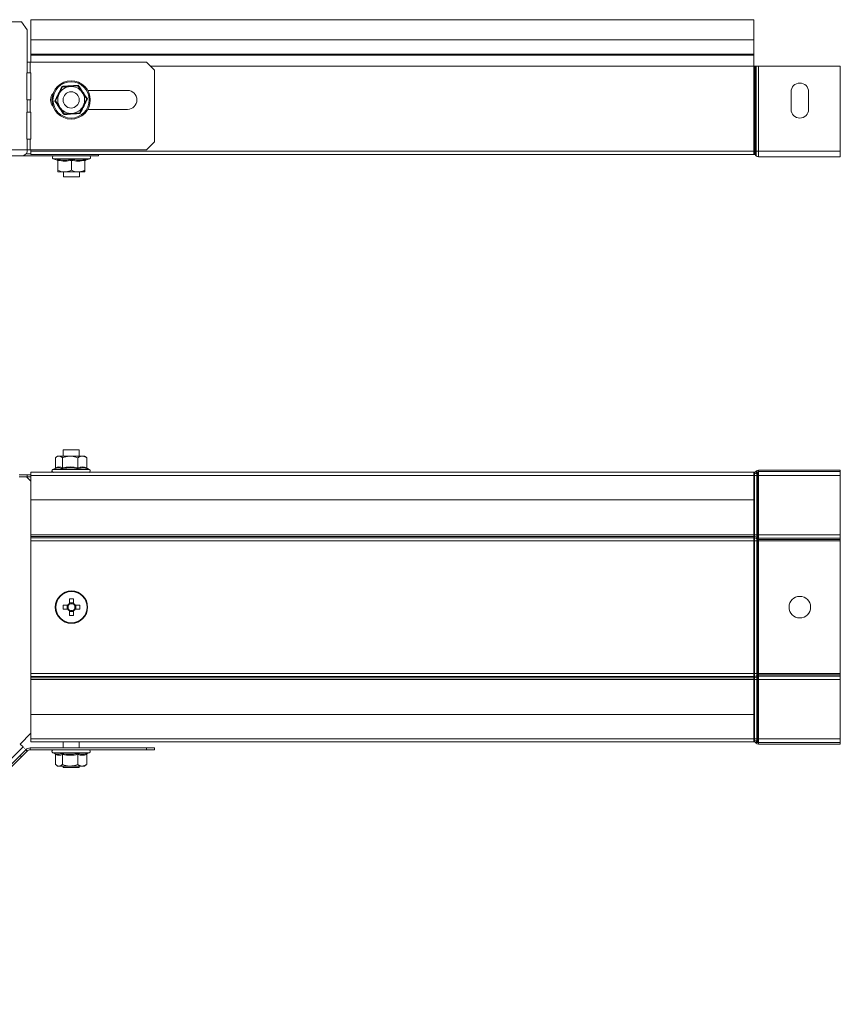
# Model space of a CAD drawing. Header units: millimetres. Extents: x 335 to 1721, y -946 to 550.
# Tile 12 of 12: x 1416 to 1721, y 185 to 550. Entities that reach past the tile are written whole.
import ezdxf

# ---------------------------------------------------------------- set-up
doc = ezdxf.new("R2010")
doc.units = ezdxf.units.MM
doc.linetypes.add('K5LT32768', pattern=[0])
doc.linetypes.add('K5LT32769', pattern=[0])

msp = doc.modelspace()

# ---------------------------------------------------------------- linework, layer by layer
at = {"color": 7, "linetype": 'K5LT32768', "lineweight": 15}
for p, q in [((1417.13, 549.61), (1325.91, 549.61)), ((1419.25, 546.61), (1417.13, 549.61)), ((1688.63, 550.36), (1420.63, 550.36)), ((1420.63, 550.36), (1420.63, 542.9)), ((1688.63, 550.36), (1688.63, 542.9)), ((1419.25, 546.61), (1419.25, 534.61)), ((1688.63, 542.9), (1420.63, 542.9)), ((1420.63, 542.9), (1420.63, 537.59)), ((1688.63, 542.9), (1688.63, 537.59)), ((1420.63, 537.59), (1420.63, 537.23)), ((1688.63, 537.59), (1420.63, 537.59)), ((1420.63, 537.23), (1420.63, 534.61)), ((1688.63, 537.23), (1420.63, 537.23)), ((1688.63, 537.59), (1688.63, 537.23)), ((1688.63, 537.23), (1688.63, 533.1)), ((1419.25, 530.61), (1419.25, 534.61)), ((1419.25, 534.61), (1420.31, 534.61)), ((1420.31, 530.61), (1420.31, 534.61)), ((1463.4, 534.61), (1420.31, 534.61)), ((1466.4, 531.61), (1463.4, 534.61)), ((1688.63, 533.1), (1688.63, 501.56)), ((1688.63, 533.1), (1688.84, 533.1)), ((1688.84, 533.1), (1688.84, 501.56)), ((1688.84, 533.1), (1689.25, 533.1)), ((1689.25, 533.1), (1689.25, 501.56)), ((1689.25, 533.1), (1689.47, 533.1)), ((1689.47, 533.1), (1689.47, 501.56)), ((1689.47, 533.1), (1690.29, 533.1)), ((1690.29, 533.1), (1690.29, 501.56)), ((1690.29, 533.1), (1720.63, 533.1)), ((1720.63, 533.1), (1720.63, 501.56)), ((1419.25, 530.61), (1419.06, 530.61)), ((1419.06, 530.61), (1419.06, 520.61)), ((1420.31, 530.61), (1419.25, 530.61)), ((1420.31, 530.61), (1420.58, 530.61)), ((1420.58, 530.61), (1420.58, 520.61)), ((1466.4, 531.61), (1466.4, 505.11)), ((1438.04, 525.79), (1435.16, 525.6)), ((1438.04, 525.79), (1438.17, 526.06)), ((1438.04, 525.79), (1439.65, 523.4)), ((1429.75, 520.21), (1431.01, 522.8)), ((1431.01, 522.8), (1432.28, 525.4)), ((1439.63, 523.52), (1439.71, 523.5)), ((1439.65, 523.4), (1441.27, 521.01)), ((1441.68, 524.11), (1456.4, 524.11)), ((1702.38, 517.11), (1702.38, 523.61)), ((1708.88, 523.61), (1708.88, 517.11)), ((1419.06, 520.61), (1419.25, 520.61)), ((1419.25, 516.11), (1419.25, 520.61)), ((1419.25, 520.61), (1420.31, 520.61)), ((1420.31, 516.11), (1420.31, 520.61)), ((1420.58, 520.61), (1420.31, 520.61)), ((1429.46, 520.19), (1429.75, 520.21)), ((1431.36, 517.81), (1429.75, 520.21)), ((1441.27, 521.01), (1440, 518.41)), ((1441.27, 521.01), (1441.56, 521.03)), ((1419.25, 516.11), (1419.06, 516.11)), ((1419.06, 516.11), (1419.06, 506.11)), ((1420.31, 516.11), (1419.25, 516.11)), ((1420.31, 516.11), (1420.58, 516.11)), ((1420.58, 516.11), (1420.58, 506.11)), ((1432.97, 515.42), (1431.36, 517.81)), ((1432.84, 515.16), (1432.97, 515.42)), ((1435.85, 515.62), (1432.97, 515.42)), ((1438.73, 515.82), (1435.85, 515.62)), ((1440, 518.41), (1438.73, 515.82)), ((1456.4, 517.11), (1441.68, 517.11)), ((1419.06, 506.11), (1419.25, 506.11)), ((1419.25, 502.11), (1419.25, 506.11)), ((1419.25, 506.11), (1420.31, 506.11)), ((1420.31, 502.11), (1420.31, 506.11)), ((1420.58, 506.11), (1420.31, 506.11)), ((1463.4, 502.11), (1466.4, 505.11)), ((1419.25, 502.11), (1323.79, 502.11)), ((1418.83, 500.61), (1420.63, 500.61)), ((1420.31, 502.11), (1419.25, 502.11)), ((1463.4, 502.11), (1420.31, 502.11)), ((1420.63, 502.11), (1420.63, 501.56)), ((1688.63, 501.56), (1420.63, 501.56)), ((1420.63, 501.56), (1420.63, 500.36)), ((1688.63, 500.36), (1420.63, 500.36)), ((1445.63, 500.36), (1445.63, 499.91)), ((1688.63, 501.56), (1688.63, 500.36)), ((1688.63, 501.56), (1688.84, 501.56)), ((1688.63, 500.36), (1688.84, 500.36)), ((1688.84, 501.56), (1688.84, 500.36)), ((1688.84, 501.56), (1689.25, 501.56)), ((1689.25, 501.56), (1689.25, 500.17)), ((1689.25, 501.56), (1689.47, 501.56)), ((1689.47, 501.56), (1689.47, 499.92)), ((1689.47, 501.56), (1690.29, 501.56)), ((1690.29, 501.56), (1720.63, 501.56)), ((1690.29, 501.56), (1690.29, 499.56)), ((1720.63, 501.56), (1720.63, 499.56)), ((1417.69, 499.91), (1322.24, 499.91)), ((1417.69, 499.91), (1445.63, 499.91)), ((1428.91, 498.81), (1430.38, 498.27)), ((1430.39, 498.31), (1430.4, 498.3)), ((1430.63, 498.19), (1430.63, 494.51)), ((1435.63, 498.57), (1435.63, 498.19)), ((1435.63, 498.19), (1435.63, 494.51)), ((1440.63, 498.19), (1440.63, 494.51)), ((1440.87, 498.31), (1440.87, 498.3)), ((1440.89, 498.27), (1442.36, 498.81)), ((1689.25, 500.17), (1689.47, 499.92)), ((1690.29, 499.56), (1720.63, 499.56)), ((1430.63, 493.91), (1430.63, 494.51)), ((1430.63, 493.91), (1433.13, 493.91)), ((1432.63, 493.91), (1432.63, 492.11)), ((1433.13, 493.91), (1438.13, 493.91)), ((1440.63, 493.91), (1438.13, 493.91)), ((1438.63, 492.11), (1438.63, 493.91)), ((1440.63, 493.91), (1440.63, 494.51)), ((1432.63, 492.11), (1435.63, 492.11)), ((1435.63, 492.11), (1438.63, 492.11)), ((1432.51, 390.87), (1432.51, 388.51)), ((1438.51, 390.87), (1432.51, 390.87)), ((1438.51, 388.51), (1438.51, 390.87)), ((1429.75, 384.22), (1429.75, 387.91)), ((1430.51, 388.51), (1429.94, 388.07)), ((1431.01, 388.51), (1430.51, 388.51)), ((1435.16, 388.51), (1431.01, 388.51)), ((1432.28, 384.22), (1432.28, 387.91)), ((1439.65, 388.51), (1435.16, 388.51)), ((1438.04, 384.22), (1438.04, 387.91)), ((1440.51, 388.51), (1439.65, 388.51)), ((1441.07, 388.07), (1440.51, 388.51)), ((1441.07, 388.07), (1441.27, 387.91)), ((1441.27, 384.22), (1441.27, 387.91)), ((1429.65, 383.93), (1428.78, 383.61)), ((1441.35, 383.9), (1441.56, 383.85)), ((1442.23, 383.61), (1441.52, 383.87)), ((1416.25, 381.57), (1419.25, 381.57)), ((1419.25, 380.87), (1416.25, 380.87)), ((1420.63, 379.26), (1419.02, 380.87)), ((1419.25, 381.57), (1419.25, 380.87)), ((1420.63, 381.57), (1419.25, 381.57)), ((1420.63, 380.87), (1419.25, 380.87)), ((1420.63, 382.51), (1420.63, 381.38)), ((1688.63, 382.51), (1420.63, 382.51)), ((1688.63, 381.38), (1420.63, 381.38)), ((1420.63, 381.38), (1420.63, 372.28)), ((1688.63, 382.51), (1688.63, 381.38)), ((1688.63, 382.51), (1688.84, 382.51)), ((1688.63, 381.96), (1688.84, 381.96)), ((1688.63, 381.38), (1688.63, 372.28)), ((1688.63, 381.31), (1688.84, 381.31)), ((1688.84, 381.96), (1688.84, 382.51)), ((1688.84, 381.31), (1688.84, 381.96)), ((1688.84, 381.31), (1689.66, 381.31)), ((1688.84, 359.31), (1688.84, 381.31)), ((1689.25, 382.69), (1689.47, 382.94)), ((1689.66, 382.32), (1689.25, 382.69)), ((1689.88, 382.57), (1689.47, 382.94)), ((1689.66, 382.32), (1689.88, 382.57)), ((1689.66, 381.31), (1689.66, 382.32)), ((1689.66, 381.31), (1689.88, 381.31)), ((1689.66, 359.31), (1689.66, 381.31)), ((1689.88, 381.31), (1689.88, 382.57)), ((1689.88, 381.31), (1690.29, 381.31)), ((1689.88, 359.31), (1689.88, 381.31)), ((1690.29, 382.76), (1690.29, 383.31)), ((1690.29, 383.31), (1720.63, 383.31)), ((1690.29, 382.76), (1720.63, 382.76)), ((1690.29, 381.31), (1690.29, 382.76)), ((1690.29, 381.31), (1720.63, 381.31)), ((1690.29, 359.31), (1690.29, 381.31)), ((1720.63, 382.76), (1720.63, 383.31)), ((1720.63, 381.31), (1720.63, 382.76)), ((1720.63, 359.31), (1720.63, 381.31)), ((1420.63, 372.28), (1688.63, 372.28)), ((1420.63, 359.31), (1420.63, 372.28)), ((1688.63, 359.31), (1688.63, 372.28)), ((1420.63, 358.67), (1420.63, 359.31)), ((1688.63, 359.31), (1420.63, 359.31)), ((1420.63, 358.16), (1420.63, 358.67)), ((1688.63, 358.67), (1420.63, 358.67)), ((1420.63, 357.13), (1420.63, 358.16)), ((1688.63, 358.16), (1420.63, 358.16)), ((1688.63, 358.67), (1688.63, 359.31)), ((1688.63, 359.31), (1688.84, 359.31)), ((1688.63, 358.16), (1688.63, 358.67)), ((1688.63, 358.67), (1688.84, 358.67)), ((1688.63, 357.13), (1688.63, 358.16)), ((1688.63, 358.16), (1688.84, 358.16)), ((1688.84, 358.67), (1688.84, 359.31)), ((1688.84, 359.31), (1689.66, 359.31)), ((1688.84, 358.16), (1688.84, 358.67)), ((1688.84, 357.13), (1688.84, 358.16)), ((1689.66, 358.41), (1689.66, 359.31)), ((1689.66, 359.31), (1689.88, 359.31)), ((1689.66, 357.9), (1689.66, 358.41)), ((1689.66, 358.41), (1689.88, 358.24)), ((1689.66, 357.13), (1689.66, 357.9)), ((1689.66, 357.9), (1689.88, 357.72)), ((1689.88, 358.24), (1689.88, 359.31)), ((1689.88, 359.31), (1690.29, 359.31)), ((1689.88, 357.72), (1689.88, 358.24)), ((1690.29, 358.11), (1690.29, 359.31)), ((1690.29, 359.31), (1720.63, 359.31)), ((1690.29, 357.59), (1690.29, 358.11)), ((1690.29, 358.11), (1720.63, 358.11)), ((1720.63, 358.11), (1720.63, 359.31)), ((1720.63, 357.59), (1720.63, 358.11)), ((1420.63, 307.88), (1420.63, 357.13)), ((1688.63, 357.13), (1420.63, 357.13)), ((1688.63, 307.88), (1688.63, 357.13)), ((1688.63, 357.13), (1688.84, 357.13)), ((1688.84, 307.88), (1688.84, 357.13)), ((1688.84, 357.13), (1689.66, 357.13)), ((1689.66, 307.88), (1689.66, 357.13)), ((1689.66, 357.13), (1689.88, 357.13)), ((1689.88, 357.13), (1689.88, 357.72)), ((1689.88, 307.88), (1689.88, 357.13)), ((1689.88, 357.13), (1690.29, 357.13)), ((1690.29, 357.13), (1690.29, 357.59)), ((1690.29, 357.59), (1720.63, 357.59)), ((1690.29, 307.88), (1690.29, 357.13)), ((1690.29, 357.13), (1720.63, 357.13)), ((1720.63, 357.13), (1720.63, 357.59)), ((1720.63, 307.88), (1720.63, 357.13)), ((1434.3, 333.22), (1432.54, 333.22)), ((1434.01, 333.22), (1434.01, 331.8)), ((1434.92, 335.6), (1434.92, 333.84)), ((1436.34, 334.13), (1434.92, 334.13)), ((1436.34, 333.84), (1436.34, 335.6)), ((1438.73, 333.22), (1436.97, 333.22)), ((1437.26, 331.8), (1437.26, 333.22)), ((1432.54, 331.8), (1434.3, 331.8)), ((1434.92, 331.17), (1434.92, 329.41)), ((1434.92, 330.88), (1436.34, 330.88)), ((1436.34, 329.41), (1436.34, 331.17)), ((1436.97, 331.8), (1438.73, 331.8)), ((1688.63, 307.88), (1420.63, 307.88)), ((1420.63, 306.85), (1420.63, 307.88)), ((1688.63, 306.85), (1420.63, 306.85)), ((1420.63, 306.34), (1420.63, 306.85)), ((1688.63, 306.85), (1688.63, 307.88)), ((1688.63, 307.88), (1688.84, 307.88)), ((1688.63, 306.34), (1688.63, 306.85)), ((1688.63, 306.85), (1688.84, 306.85)), ((1688.84, 306.85), (1688.84, 307.88)), ((1688.84, 307.88), (1689.66, 307.88)), ((1688.84, 306.34), (1688.84, 306.85)), ((1689.66, 307.11), (1689.66, 307.88)), ((1689.66, 307.88), (1689.88, 307.88)), ((1689.66, 307.11), (1689.88, 307.29)), ((1689.66, 306.6), (1689.66, 307.11)), ((1689.66, 306.6), (1689.88, 306.78)), ((1689.88, 307.29), (1689.88, 307.88)), ((1689.88, 307.88), (1690.29, 307.88)), ((1689.88, 306.78), (1689.88, 307.29)), ((1689.88, 305.71), (1689.88, 306.78)), ((1690.29, 307.42), (1690.29, 307.88)), ((1690.29, 307.88), (1720.63, 307.88)), ((1690.29, 307.42), (1720.63, 307.42)), ((1690.29, 306.91), (1690.29, 307.42)), ((1690.29, 306.91), (1720.63, 306.91)), ((1690.29, 305.71), (1690.29, 306.91)), ((1720.63, 307.42), (1720.63, 307.88)), ((1720.63, 306.91), (1720.63, 307.42)), ((1720.63, 305.71), (1720.63, 306.91)), ((1688.63, 306.34), (1420.63, 306.34)), ((1420.63, 305.71), (1420.63, 306.34)), ((1688.63, 305.71), (1420.63, 305.71)), ((1420.63, 292.73), (1420.63, 305.71)), ((1688.63, 305.71), (1688.63, 306.34)), ((1688.63, 306.34), (1688.84, 306.34)), ((1688.63, 292.73), (1688.63, 305.71)), ((1688.63, 305.71), (1688.84, 305.71)), ((1688.84, 305.71), (1688.84, 306.34)), ((1688.84, 305.71), (1689.66, 305.71)), ((1688.84, 283.71), (1688.84, 305.71)), ((1689.66, 305.71), (1689.66, 306.6)), ((1689.66, 305.71), (1689.88, 305.71)), ((1689.66, 283.71), (1689.66, 305.71)), ((1689.88, 305.71), (1690.29, 305.71)), ((1689.88, 283.71), (1689.88, 305.71)), ((1690.29, 305.71), (1720.63, 305.71)), ((1690.29, 283.71), (1690.29, 305.71)), ((1720.63, 283.71), (1720.63, 305.71)), ((1688.63, 292.73), (1420.63, 292.73)), ((1420.63, 292.73), (1420.63, 283.63)), ((1688.63, 292.73), (1688.63, 283.63)), ((1416.63, 281.75), (1420.63, 285.75)), ((1417.69, 280.69), (1416.63, 281.75)), ((1420.63, 283.63), (1688.63, 283.63)), ((1420.63, 283.63), (1420.63, 282.51)), ((1688.63, 282.51), (1420.63, 282.51)), ((1432.51, 282.51), (1432.51, 280.28)), ((1438.51, 280.28), (1438.51, 282.51)), ((1688.63, 283.71), (1688.84, 283.71)), ((1688.63, 283.63), (1688.63, 282.51)), ((1688.63, 283.06), (1688.84, 283.06)), ((1688.63, 282.51), (1688.84, 282.51)), ((1688.84, 283.06), (1688.84, 283.71)), ((1688.84, 283.71), (1689.66, 283.71)), ((1688.84, 283.06), (1688.84, 282.51)), ((1689.66, 282.69), (1689.25, 282.32)), ((1689.25, 282.32), (1689.47, 282.07)), ((1689.88, 282.44), (1689.47, 282.07)), ((1689.66, 282.69), (1689.66, 283.71)), ((1689.66, 283.71), (1689.88, 283.71)), ((1689.66, 282.69), (1689.88, 282.44)), ((1689.88, 282.44), (1689.88, 283.71)), ((1689.88, 283.71), (1690.29, 283.71)), ((1690.29, 282.26), (1690.29, 283.71)), ((1690.29, 283.71), (1720.63, 283.71)), ((1690.29, 282.26), (1690.29, 281.71)), ((1690.29, 282.26), (1720.63, 282.26)), ((1690.29, 281.71), (1720.63, 281.71)), ((1720.63, 282.26), (1720.63, 283.71)), ((1720.63, 282.26), (1720.63, 281.71)), ((1417.69, 280.69), (1322.24, 185.23)), ((1416.63, 277.51), (1325.42, 186.29)), ((1416.63, 277.51), (1418.76, 279.63)), ((1417.13, 277.02), (1416.63, 277.51)), ((1419.25, 279.14), (1417.13, 277.02)), ((1418.76, 279.63), (1419.25, 279.14)), ((1420.31, 280.28), (1420.31, 279.58)), ((1463.4, 280.28), (1420.31, 280.28)), ((1463.4, 279.58), (1420.31, 279.58)), ((1428.78, 278.48), (1429.66, 278.15)), ((1429.75, 277.86), (1429.75, 274.18)), ((1432.28, 277.86), (1432.28, 274.18)), ((1438.04, 277.86), (1438.04, 274.18)), ((1441.27, 277.86), (1441.27, 274.18)), ((1441.56, 278.24), (1441.35, 278.16)), ((1441.52, 278.22), (1442.23, 278.48)), ((1463.4, 279.58), (1463.4, 280.28)), ((1463.4, 280.28), (1466.4, 280.28)), ((1466.4, 279.58), (1463.4, 279.58)), ((1466.4, 280.28), (1466.4, 279.58)), ((1417.13, 277.02), (1325.91, 185.8)), ((1429.91, 274.04), (1430.51, 273.58)), ((1440.51, 273.58), (1441.1, 274.04)), ((1441.27, 274.18), (1441.07, 274.08)), ((1430.51, 273.58), (1431.01, 273.58)), ((1435.16, 273.58), (1431.01, 273.58)), ((1432.51, 273.58), (1432.51, 273.06)), ((1432.51, 273.06), (1438.51, 273.06)), ((1435.16, 273.58), (1439.65, 273.58)), ((1438.51, 273.06), (1438.51, 273.58)), ((1439.65, 273.58), (1440.51, 273.58))]:
    msp.add_line(p, q, dxfattribs=at)
at = {"color": 8, "linetype": 'K5LT32769', "lineweight": 15, "true_color": 0x808080}
for p, q in [((1688.63, 533.1), (1464.91, 533.1)), ((1442.36, 498.81), (1428.91, 498.81)), ((1428.78, 383.61), (1442.23, 383.61)), ((1435.04, 278.48), (1428.78, 278.48)), ((1442.23, 278.48), (1435.04, 278.48))]:
    msp.add_line(p, q, dxfattribs=at)
at = {"color": 7, "linetype": 'K5LT32768', "const_width": 0.15}
msp.add_lwpolyline([(1418.76, 279.63), (1418.74, 279.65), (1418.67, 279.71), (1418.58, 279.81), (1418.44, 279.94), (1418.28, 280.1), (1418.1, 280.29), (1417.9, 280.49), (1417.69, 280.69)], dxfattribs=at)
at = {"color": 7, "linetype": 'K5LT32768', "lineweight": 15}
for centre, radius in [((1435.51, 520.61), 7.1), ((1435.51, 520.61), 6.73), ((1435.51, 520.61), 3), ((1435.63, 332.51), 6), ((1435.63, 332.51), 5.77), ((1705.63, 332.51), 4)]:
    msp.add_circle(centre, radius, dxfattribs=at)
for centre, radius, start, end in [((1705.63, 523.61), 3.25, 0, 180), ((1431.4, 520.61), 3.5, 137.7853, 222.2147), ((1435.51, 520.61), 5, 153.9533, 213.9533), ((1435.51, 520.61), 5, 93.9533, 153.9533), ((1435.51, 520.61), 5, 33.9533, 93.9533), ((1435.51, 520.61), 5, 333.9533, 33.9533), ((1456.4, 520.61), 3.5, 270, 90), ((1435.51, 520.61), 5, 213.9533, 273.9533), ((1435.51, 520.61), 5, 273.9533, 333.9533), ((1705.63, 517.11), 3.25, 180, 0), ((1417.31, 501.83), 1.96, 281.4214, 8.0496), ((1688.84, 499.81), 0.55, 41.8103, 90), ((1429.1, 499.34), 0.567, 90, 250), ((1430.27, 497.93), 0.36, 7.1801, 72.3234), ((1440.99, 497.93), 0.36, 108.0746, 172.8522), ((1442.17, 499.34), 0.567, 290, 90), ((1690.29, 500.66), 1.1, 221.8103, 270), ((1428.97, 383.07), 0.567, 110, 270), ((1442.04, 383.07), 0.567, 270, 70), ((1688.84, 383.06), 0.55, 270, 318.1897), ((1688.84, 383.06), 1.1, 270, 318.1897), ((1690.29, 382.21), 1.1, 90, 138.1897), ((1690.29, 382.21), 0.55, 90, 138.1897), ((1688.87, 357.34), 1.34, 53.6696, 91.2336), ((1688.87, 356.82), 1.34, 53.6703, 91.2329), ((1690.28, 358.77), 0.668, 233.6697, 271.2325), ((1690.28, 358.26), 0.668, 233.6682, 271.234), ((1454.67, 332.51), 22.14, 178.1623, 181.8377), ((1435.63, 332.51), 1.51, 117.9589, 152.0411), ((1435.63, 332.51), 1.28, 146.3257, 213.6743), ((1435.63, 332.51), 1.28, 123.6743, 146.3257), ((1435.63, 313.47), 22.14, 88.1623, 91.8377), ((1435.63, 332.51), 1.28, 56.3257, 123.6743), ((1435.63, 332.51), 1.51, 27.9589, 62.0411), ((1435.63, 332.51), 1.28, 33.6743, 56.3257), ((1435.63, 332.51), 1.28, 326.3257, 33.6743), ((1416.6, 332.51), 22.14, 358.1623, 1.8377), ((1435.63, 332.51), 1.51, 207.9589, 242.0411), ((1435.63, 332.51), 1.28, 213.6743, 236.3257), ((1435.63, 332.51), 1.28, 236.3257, 303.6743), ((1435.63, 351.54), 22.14, 268.1623, 271.8377), ((1435.63, 332.51), 1.51, 297.9589, 332.0411), ((1435.63, 332.51), 1.28, 303.6743, 326.3257), ((1688.87, 308.19), 1.34, 268.7676, 306.3292), ((1690.28, 306.75), 0.668, 88.7657, 126.3311), ((1690.28, 306.24), 0.668, 88.7673, 126.3295), ((1688.87, 307.68), 1.34, 268.7668, 306.33), ((1688.84, 281.96), 1.1, 41.8103, 90), ((1688.84, 281.96), 0.55, 41.8103, 90), ((1690.29, 282.81), 1.1, 221.8103, 270), ((1690.29, 282.81), 0.55, 221.8103, 270), ((1420.31, 278.08), 2.2, 90, 135), ((1420.31, 278.08), 1.5, 90, 135), ((1428.97, 279.01), 0.567, 90, 250), ((1442.04, 279.01), 0.567, 290, 90)]:
    msp.add_arc(centre, radius, start, end, dxfattribs=at)
for points, knots in [([(1432.12, 525.64), (1432.35, 525.65), (1433.54, 525.72), (1435.58, 525.86), (1437.35, 525.99), (1438.17, 526.06)], [0, 0, 0, 0, 0.118083, 0.592258, 1, 1, 1, 1]), ([(1438.17, 526.06), (1438.3, 525.86), (1438.95, 524.87), (1440.09, 523.17), (1441.09, 521.7), (1441.56, 521.03)], [0, 0, 0, 0, 0.118083, 0.592259, 1, 1, 1, 1]), ([(1429.46, 520.19), (1429.56, 520.4), (1430.09, 521.46), (1431, 523.3), (1431.76, 524.9), (1432.12, 525.64)], [0, 0, 0, 0, 0.118084, 0.592258, 1, 1, 1, 1]), ([(1432.28, 525.4), (1432.28, 525.4), (1432.28, 525.41), (1432.24, 525.46), (1432.19, 525.54), (1432.14, 525.6), (1432.12, 525.64), (1432.12, 525.64)], [0, 0, 0, 0, 0.236184, 0.471398, 0.732466, 0.992075, 1, 1, 1, 1]), ([(1435.16, 525.6), (1435.02, 525.59), (1434.07, 525.52), (1433.1, 525.45), (1432.31, 525.4), (1432.28, 525.4)], [0, 0, 0, 0, 0.148484, 0.965572, 1, 1, 1, 1]), ([(1432.84, 515.16), (1432.71, 515.35), (1432.06, 516.34), (1430.92, 518.05), (1429.92, 519.51), (1429.46, 520.19)], [0, 0, 0, 0, 0.118083, 0.592259, 1, 1, 1, 1]), ([(1441.56, 521.03), (1441.45, 520.81), (1440.92, 519.75), (1440.02, 517.92), (1439.25, 516.32), (1438.89, 515.58)], [0, 0, 0, 0, 0.118083, 0.592257, 1, 1, 1, 1]), ([(1438.89, 515.58), (1438.66, 515.56), (1437.48, 515.49), (1435.43, 515.36), (1433.66, 515.22), (1432.84, 515.16)], [0, 0, 0, 0, 0.118083, 0.592259, 1, 1, 1, 1]), ([(1438.89, 515.58), (1438.89, 515.58), (1438.87, 515.61), (1438.83, 515.68), (1438.77, 515.75), (1438.74, 515.81), (1438.73, 515.81), (1438.73, 515.82)], [0, 0, 0, 0, 0.007925, 0.267534, 0.528602, 0.763816, 1, 1, 1, 1]), ([(1430.38, 498.57), (1430.59, 498.53), (1431.62, 498.32), (1433.4, 498.17), (1434.93, 498.44), (1435.63, 498.57)], [0, 0, 0, 0, 0.118084, 0.592258, 1, 1, 1, 1]), ([(1430.38, 498.57), (1430.38, 498.57), (1430.42, 498.55), (1430.49, 498.51), (1430.57, 498.42), (1430.62, 498.31), (1430.63, 498.23), (1430.63, 498.19)], [0, 0, 0, 0, 0.00792, 0.26755, 0.528601, 0.763825, 1, 1, 1, 1]), ([(1435.63, 498.19), (1434.81, 498.06), (1433.15, 497.79), (1431.48, 498.06), (1430.63, 498.19)], [0, 0, 0, 0, 0.492148, 1, 1, 1, 1]), ([(1435.63, 498.57), (1435.84, 498.53), (1436.86, 498.32), (1438.63, 498.17), (1440.17, 498.44), (1440.89, 498.57)], [0, 0, 0, 0, 0.118083, 0.592258, 1, 1, 1, 1]), ([(1440.63, 498.19), (1439.81, 498.06), (1438.15, 497.79), (1436.48, 498.06), (1435.63, 498.19)], [0, 0, 0, 0, 0.492149, 1, 1, 1, 1]), ([(1440.63, 498.19), (1440.64, 498.23), (1440.65, 498.31), (1440.7, 498.42), (1440.78, 498.51), (1440.85, 498.55), (1440.89, 498.57), (1440.89, 498.57)], [0, 0, 0, 0, 0.236175, 0.471399, 0.73245, 0.99208, 1, 1, 1, 1]), ([(1430.63, 494.51), (1431.37, 494.23), (1432.19, 493.92), (1433.05, 493.91), (1433.13, 493.91)], [0, 0, 0, 0, 0.896038, 1, 1, 1, 1]), ([(1433.13, 493.91), (1433.82, 493.99), (1434.68, 494.09), (1435.48, 494.44), (1435.63, 494.51)], [0, 0, 0, 0, 0.80146, 1, 1, 1, 1]), ([(1435.63, 494.51), (1436.37, 494.23), (1437.19, 493.92), (1438.05, 493.91), (1438.13, 493.91)], [0, 0, 0, 0, 0.896038, 1, 1, 1, 1]), ([(1438.13, 493.91), (1438.82, 493.99), (1439.68, 494.09), (1440.48, 494.44), (1440.63, 494.51)], [0, 0, 0, 0, 0.801462, 1, 1, 1, 1]), ([(1431.01, 388.51), (1430.67, 388.43), (1430.23, 388.33), (1429.83, 387.98), (1429.75, 387.91)], [0, 0, 0, 0, 0.801462, 1, 1, 1, 1]), ([(1432.28, 387.91), (1431.91, 388.18), (1431.49, 388.49), (1431.06, 388.51), (1431.01, 388.51)], [0, 0, 0, 0, 0.896039, 1, 1, 1, 1]), ([(1435.16, 388.51), (1435.02, 388.5), (1434.07, 388.48), (1433.1, 388.22), (1432.31, 387.92), (1432.28, 387.91)], [0, 0, 0, 0, 0.148484, 0.965572, 1, 1, 1, 1]), ([(1438.04, 387.91), (1437.8, 388), (1436.88, 388.35), (1435.89, 388.44), (1435.16, 388.51)], [0, 0, 0, 0, 0.263254, 1, 1, 1, 1]), ([(1439.65, 388.51), (1439.21, 388.43), (1438.66, 388.33), (1438.14, 387.98), (1438.04, 387.91)], [0, 0, 0, 0, 0.801464, 1, 1, 1, 1]), ([(1441.27, 387.91), (1440.79, 388.18), (1440.26, 388.49), (1439.71, 388.51), (1439.65, 388.51)], [0, 0, 0, 0, 0.896037, 1, 1, 1, 1]), ([(1429.49, 383.87), (1429.52, 383.88), (1429.59, 383.91), (1429.67, 384), (1429.73, 384.1), (1429.74, 384.18), (1429.75, 384.22)], [0, 0, 0, 0, 0.206298, 0.489187, 0.744068, 1, 1, 1, 1]), ([(1429.75, 384.22), (1430.16, 384.35), (1431.01, 384.62), (1431.85, 384.36), (1432.28, 384.22)], [0, 0, 0, 0, 0.492148, 1, 1, 1, 1]), ([(1432.12, 383.85), (1432.12, 383.85), (1432.14, 383.86), (1432.19, 383.91), (1432.24, 383.99), (1432.28, 384.1), (1432.28, 384.18), (1432.28, 384.22)], [0, 0, 0, 0, 0.007924, 0.267529, 0.528597, 0.76381, 1, 1, 1, 1]), ([(1438.17, 383.85), (1437.93, 383.89), (1436.75, 384.1), (1434.71, 384.24), (1432.94, 383.97), (1432.12, 383.85)], [0, 0, 0, 0, 0.118083, 0.592258, 1, 1, 1, 1]), ([(1432.28, 384.22), (1433.23, 384.35), (1435.15, 384.62), (1437.07, 384.36), (1438.04, 384.22)], [0, 0, 0, 0, 0.492148, 1, 1, 1, 1]), ([(1438.04, 384.22), (1438.57, 384.35), (1439.65, 384.62), (1440.72, 384.36), (1441.27, 384.22)], [0, 0, 0, 0, 0.492149, 1, 1, 1, 1]), ([(1438.17, 383.85), (1438.17, 383.85), (1438.15, 383.86), (1438.12, 383.91), (1438.08, 383.99), (1438.05, 384.1), (1438.04, 384.18), (1438.04, 384.22)], [0, 0, 0, 0, 0.007919, 0.267542, 0.528604, 0.763809, 1, 1, 1, 1]), ([(1441.56, 383.85), (1441.42, 383.89), (1440.75, 384.1), (1439.6, 384.24), (1438.62, 383.97), (1438.17, 383.85)], [0, 0, 0, 0, 0.118084, 0.592258, 1, 1, 1, 1]), ([(1441.27, 384.22), (1441.27, 384.18), (1441.28, 384.1), (1441.34, 383.99), (1441.44, 383.91), (1441.52, 383.86), (1441.56, 383.85), (1441.56, 383.85)], [0, 0, 0, 0, 0.236192, 0.471404, 0.73247, 0.992089, 1, 1, 1, 1]), ([(1429.46, 278.24), (1429.56, 278.19), (1430.09, 277.99), (1431, 277.84), (1431.76, 278.11), (1432.12, 278.24)], [0, 0, 0, 0, 0.118084, 0.592258, 1, 1, 1, 1]), ([(1429.49, 278.22), (1429.52, 278.2), (1429.59, 278.17), (1429.67, 278.09), (1429.73, 277.98), (1429.74, 277.9), (1429.75, 277.86)], [0, 0, 0, 0, 0.206305, 0.489193, 0.744075, 1, 1, 1, 1]), ([(1432.28, 277.86), (1431.87, 277.73), (1431.02, 277.46), (1430.18, 277.73), (1429.75, 277.86)], [0, 0, 0, 0, 0.492148, 1, 1, 1, 1]), ([(1432.12, 278.24), (1432.35, 278.19), (1433.54, 277.99), (1435.58, 277.84), (1437.35, 278.11), (1438.17, 278.24)], [0, 0, 0, 0, 0.118083, 0.592258, 1, 1, 1, 1]), ([(1432.28, 277.86), (1432.28, 277.9), (1432.28, 277.98), (1432.24, 278.09), (1432.19, 278.18), (1432.14, 278.22), (1432.12, 278.24), (1432.12, 278.24)], [0, 0, 0, 0, 0.236184, 0.471398, 0.732466, 0.992075, 1, 1, 1, 1]), ([(1438.04, 277.86), (1437.1, 277.73), (1435.18, 277.46), (1433.26, 277.73), (1432.28, 277.86)], [0, 0, 0, 0, 0.492149, 1, 1, 1, 1]), ([(1438.04, 277.86), (1438.04, 277.9), (1438.05, 277.98), (1438.08, 278.09), (1438.12, 278.18), (1438.15, 278.22), (1438.17, 278.24), (1438.17, 278.24)], [0, 0, 0, 0, 0.236185, 0.471391, 0.732453, 0.992081, 1, 1, 1, 1]), ([(1441.27, 277.86), (1440.74, 277.73), (1439.66, 277.46), (1438.59, 277.73), (1438.04, 277.86)], [0, 0, 0, 0, 0.492149, 1, 1, 1, 1]), ([(1438.17, 278.24), (1438.3, 278.19), (1438.95, 277.99), (1440.09, 277.84), (1441.09, 278.11), (1441.56, 278.24)], [0, 0, 0, 0, 0.118083, 0.592259, 1, 1, 1, 1]), ([(1441.27, 277.86), (1441.27, 277.9), (1441.28, 277.98), (1441.34, 278.09), (1441.44, 278.18), (1441.52, 278.22), (1441.56, 278.24), (1441.56, 278.24)], [0, 0, 0, 0, 0.236186, 0.471399, 0.732465, 0.992088, 1, 1, 1, 1]), ([(1429.75, 274.18), (1430.12, 273.9), (1430.54, 273.59), (1430.97, 273.58), (1431.01, 273.58)], [0, 0, 0, 0, 0.896036, 1, 1, 1, 1]), ([(1431.01, 273.58), (1431.36, 273.66), (1431.8, 273.76), (1432.2, 274.11), (1432.28, 274.18)], [0, 0, 0, 0, 0.801462, 1, 1, 1, 1]), ([(1435.16, 273.58), (1435.02, 273.58), (1434.07, 273.6), (1433.1, 273.86), (1432.31, 274.16), (1432.28, 274.18)], [0, 0, 0, 0, 0.148484, 0.965572, 1, 1, 1, 1]), ([(1438.04, 274.18), (1437.8, 274.08), (1436.88, 273.74), (1435.89, 273.64), (1435.16, 273.58)], [0, 0, 0, 0, 0.263253, 1, 1, 1, 1]), ([(1438.04, 274.18), (1438.52, 273.9), (1439.05, 273.59), (1439.6, 273.58), (1439.65, 273.58)], [0, 0, 0, 0, 0.896037, 1, 1, 1, 1]), ([(1439.65, 273.58), (1440.1, 273.66), (1440.65, 273.76), (1441.16, 274.11), (1441.27, 274.18)], [0, 0, 0, 0, 0.801464, 1, 1, 1, 1])]:
    msp.add_open_spline(points, degree=3, knots=knots, dxfattribs=at)
at = {"color": 8, "linetype": 'K5LT32769', "lineweight": 15, "true_color": 0x808080}
for points, knots in [([(1430.4, 498.3), (1430.4, 498.29), (1430.4, 498.22), (1430.39, 498.41), (1430.38, 498.57)], [0, 0, 0, 0, 0.119409, 1, 1, 1, 1]), ([(1440.89, 498.57), (1440.89, 498.52), (1440.88, 498.34), (1440.87, 498.32), (1440.87, 498.31)], [0, 0, 0, 0, 0.23615, 1, 1, 1, 1]), ([(1432.12, 383.85), (1432.02, 383.89), (1431.51, 384.1), (1430.68, 384.24), (1429.96, 384), (1429.66, 383.9)], [0, 0, 0, 0, 0.12792, 0.641593, 1, 1, 1, 1])]:
    msp.add_open_spline(points, degree=3, knots=knots, dxfattribs=at)

doc.saveas('drawing.dxf')
